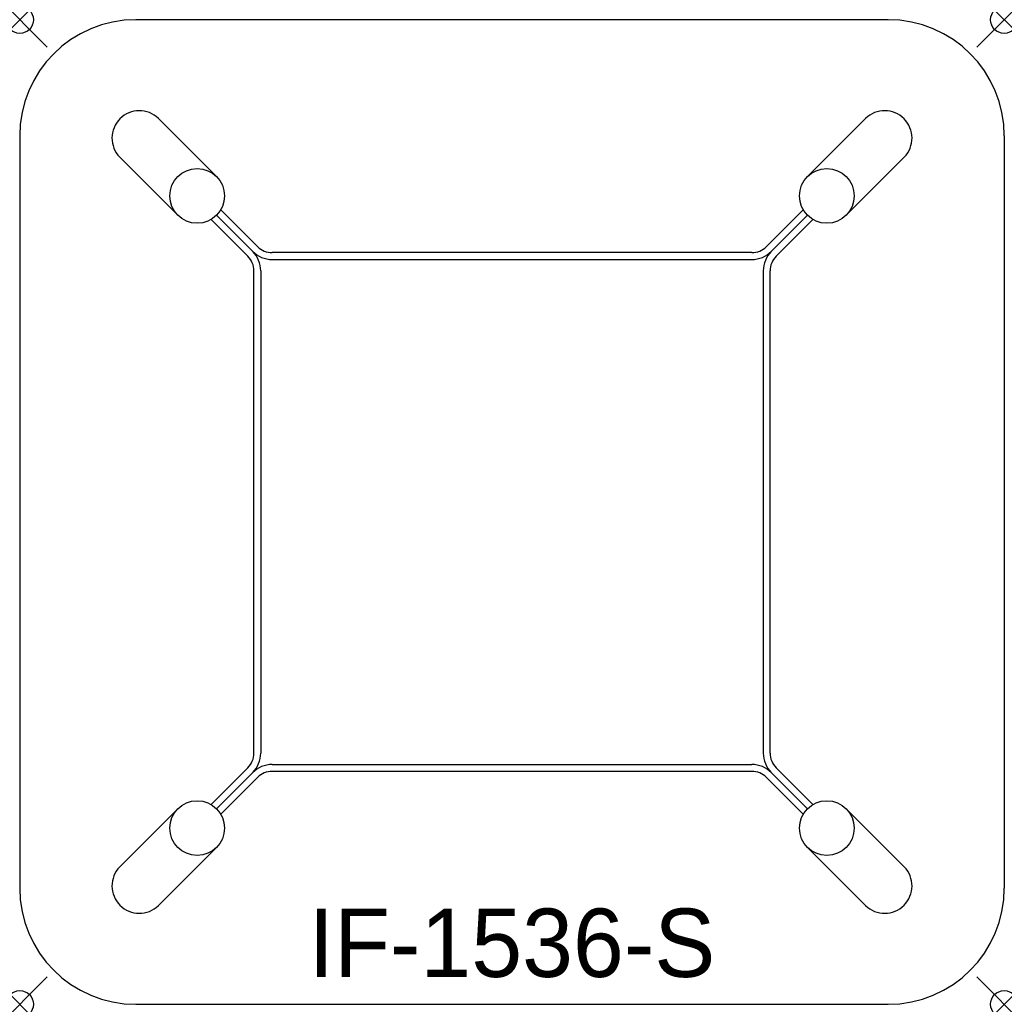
# Model space of a CAD drawing. Header units: inches. Extents: x 0 to 36, y -36 to 0.
import ezdxf
from ezdxf.enums import TextEntityAlignment as Align

# ---------------------------------------------------------------- set-up
doc = ezdxf.new("R2010")
doc.units = ezdxf.units.IN
doc.header["$PDMODE"] = 35
doc.layers.add('AFUCH-P', color=2, linetype='Continuous')
doc.layers.add('AFUCH-P-TN', color=2, linetype='Continuous')

msp = doc.modelspace()

# ---------------------------------------------------------------- linework, layer by layer
at = {"layer": 'AFUCH-P'}
for p, q in [((31.75, 0), (4.25, 0)), ((7.196, -5.736), (5.071, -3.612)), ((28.804, -5.736), (30.929, -3.612)), ((0, -4.25), (0, -31.75)), ((36, -4.25), (36, -31.75)), ((5.782, -7.151), (3.657, -5.026)), ((30.218, -7.151), (32.343, -5.026)), ((7.196, -7.151), (8.52, -8.475)), ((7.35, -6.951), (8.697, -8.298)), ((28.65, -6.951), (27.303, -8.298)), ((28.804, -7.151), (27.48, -8.475)), ((8.343, -8.652), (6.997, -7.305)), ((27.657, -8.652), (29.003, -7.305)), ((26.773, -8.518), (9.227, -8.518)), ((9.227, -8.768), (26.773, -8.768)), ((8.563, -26.818), (8.563, -9.182)), ((8.813, -9.182), (8.813, -26.818)), ((27.187, -9.182), (27.187, -26.818)), ((27.437, -26.818), (27.437, -9.182)), ((8.343, -27.348), (6.997, -28.695)), ((9.227, -27.232), (26.773, -27.232)), ((27.657, -27.348), (29.003, -28.695)), ((7.196, -28.849), (8.52, -27.525)), ((7.35, -29.049), (8.697, -27.702)), ((26.773, -27.482), (9.227, -27.482)), ((28.65, -29.049), (27.303, -27.702)), ((28.804, -28.849), (27.48, -27.525)), ((5.782, -28.849), (3.657, -30.974)), ((30.218, -28.849), (32.343, -30.974)), ((7.196, -30.264), (5.071, -32.388)), ((28.804, -30.264), (30.929, -32.388)), ((4.25, -36), (31.75, -36))]:
    msp.add_line(p, q, dxfattribs=at)
for centre in [(6.489, -6.444), (29.511, -6.444), (6.489, -29.556), (29.511, -29.556)]:
    msp.add_circle(centre, 1, dxfattribs=at)
for centre, radius, start, end in [((4.25, -4.25), 4.25, 90, 180), ((31.75, -4.25), 4.25, 0, 90), ((4.374, -4.329), 1, 45.7852, 224.2148), ((31.626, -4.329), 1, 315.7852, 134.2148), ((7.813, -9.182), 1, 0, 45), ((9.227, -7.768), 1, 225, 270), ((9.227, -7.768), 0.75, 225, 270), ((26.773, -7.768), 0.75, 270, 315), ((26.773, -7.768), 1, 270, 315), ((28.187, -9.182), 1, 135, 180), ((7.813, -9.182), 0.75, 0, 45), ((28.187, -9.182), 0.75, 135, 180), ((7.813, -26.818), 0.75, 315, 0), ((7.813, -26.818), 1, 315, 0), ((28.187, -26.818), 1, 180, 225), ((28.187, -26.818), 0.75, 180, 225), ((9.227, -28.232), 1, 90, 135), ((26.773, -28.232), 1, 45, 90), ((9.227, -28.232), 0.75, 90, 135), ((26.773, -28.232), 0.75, 45, 90), ((4.374, -31.671), 1, 135.7852, 314.2148), ((31.626, -31.671), 1, 225.7852, 44.2148), ((4.25, -31.75), 4.25, 180, 270), ((31.75, -31.75), 4.25, 270, 0)]:
    msp.add_arc(centre, radius, start, end, dxfattribs=at)
for p in [(0, 0), (36, 0), (0, -36), (36, -36)]:
    msp.add_point(p, dxfattribs=at)

# ---------------------------------------------------------------- texts
at = {"layer": 'AFUCH-P-TN'}
msp.add_text('IF-1536-S', height=2.5, dxfattribs=at).set_placement((18, -35), align=Align.CENTER)

doc.saveas('drawing.dxf')
